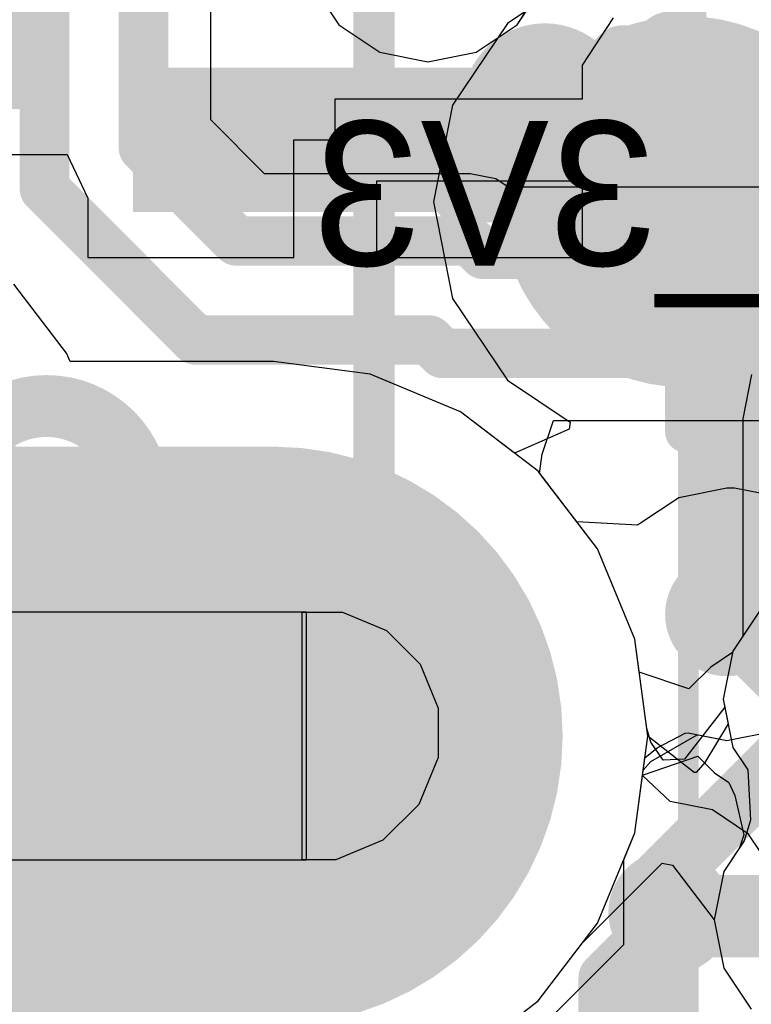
# Model space of a CAD drawing. Header units: millimetres. Extents: x -2 to 68, y -2 to 27.4.
# Tile 25 of 256: x 6.8 to 8.6, y 7.9 to 10.2. Entities that reach past the tile are written whole.
import ezdxf

# ---------------------------------------------------------------- set-up
doc = ezdxf.new("R2010")
doc.units = ezdxf.units.MM
for name, color, linetype in [('BottomLayer', 5, 'Continuous'), ('BottomSolder', 6, 'Continuous'), ('DrillGuide', 244, 'Continuous'), ('Mechanical13', 56, 'Continuous'), ('Mechanical15', 56, 'Continuous'), ('Mechanical42', 56, 'Continuous'), ('Mechanical87', 56, 'Continuous'), ('Mechanical88', 56, 'Continuous'), ('MidLayer1', 16, 'Continuous'), ('MidLayer2', 76, 'Continuous'), ('MidLayer3', 90, 'Continuous'), ('MidLayer4', 156, 'Continuous'), ('MidLayer5', 130, 'Continuous'), ('MidLayer6', 216, 'Continuous'), ('MidLayer7', 6, 'Continuous'), ('MidLayer8', 54, 'Continuous'), ('MultiLayer', 9, 'Continuous'), ('PadHoleLayer', 156, 'Continuous'), ('TopLayer', 1, 'Continuous'), ('TopPaste', 8, 'Continuous'), ('TopSolder', 216, 'Continuous'), ('ViaHoleLayer', 16, 'Continuous')]:
    doc.layers.add(name, color=color, linetype=linetype)

# ---------------------------------------------------------------- blocks, each defined once
blk = doc.blocks.new('CX90B1_24P_142')
at = {"layer": 'BottomLayer', "const_width": 1.2}
blk.add_lwpolyline([(4.32, 2.55), (4.32, 1.45)], dxfattribs=at)
at = {"layer": 'BottomLayer', "const_width": 0.6}
for points in [[(4.02, 2.55, 1), (4.62, 2.55, 1)], [(4.02, 1.45, 1), (4.62, 1.45, 1)]]:
    blk.add_lwpolyline(points, format="xyb", close=True, dxfattribs=at)
at = {"layer": 'BottomSolder'}
for points, const_width in [([(4.32, 2.55), (4.32, 1.45)], 1.4032), ([(3.795, 1.35), (4.145, 1.35)], 1.2032)]:
    blk.add_lwpolyline(points, dxfattribs=dict(at, const_width=const_width))
for points, const_width in [([(3.9692, 2.55, 1), (4.6708, 2.55, 1)], 0.7016), ([(3.9692, 1.45, 1), (4.6708, 1.45, 1)], 0.7016), ([(3.4942, 1.35, 1), (4.0958, 1.35, 1)], 0.6016), ([(3.8442, 1.35, 1), (4.4458, 1.35, 1)], 0.6016)]:
    blk.add_lwpolyline(points, format="xyb", close=True, dxfattribs=dict(at, const_width=const_width))
at = {"layer": 'Mechanical13', "const_width": 0.1}
for points in [[(4.445, 2.794), (-4.445, 2.794)], [(4.445, -5.461), (4.445, 2.794)]]:
    blk.add_lwpolyline(points, dxfattribs=at)
at = {"layer": 'Mechanical13', "const_width": 0.05}
blk.add_lwpolyline([(4.42, 2.794, 1), (4.47, 2.794, 1)], format="xyb", close=True, dxfattribs=at)
blk.add_lwpolyline([(4.42, 2.794, 1), (4.47, 2.794, 1)], format="xyb", close=True, dxfattribs=at)
at = {"layer": 'Mechanical15', "const_width": 0.05}
blk.add_lwpolyline([(5.334, 3.556), (-5.334, 3.556)], dxfattribs=at)
at = {"layer": 'MidLayer1', "const_width": 1.2}
blk.add_lwpolyline([(4.32, 2.55), (4.32, 1.45)], dxfattribs=at)
at = {"layer": 'MidLayer1', "const_width": 0.6}
for points in [[(4.02, 2.55, 1), (4.62, 2.55, 1)], [(4.02, 1.45, 1), (4.62, 1.45, 1)]]:
    blk.add_lwpolyline(points, format="xyb", close=True, dxfattribs=at)
at = {"layer": 'MidLayer2', "const_width": 1.2}
blk.add_lwpolyline([(4.32, 2.55), (4.32, 1.45)], dxfattribs=at)
at = {"layer": 'MidLayer2', "const_width": 0.6}
for points in [[(4.02, 2.55, 1), (4.62, 2.55, 1)], [(4.02, 1.45, 1), (4.62, 1.45, 1)]]:
    blk.add_lwpolyline(points, format="xyb", close=True, dxfattribs=at)
at = {"layer": 'MidLayer3', "const_width": 1.2}
blk.add_lwpolyline([(4.32, 2.55), (4.32, 1.45)], dxfattribs=at)
at = {"layer": 'MidLayer3', "const_width": 0.6}
for points in [[(4.02, 2.55, 1), (4.62, 2.55, 1)], [(4.02, 1.45, 1), (4.62, 1.45, 1)]]:
    blk.add_lwpolyline(points, format="xyb", close=True, dxfattribs=at)
at = {"layer": 'MidLayer4', "const_width": 1.2}
blk.add_lwpolyline([(4.32, 2.55), (4.32, 1.45)], dxfattribs=at)
at = {"layer": 'MidLayer4', "const_width": 0.6}
for points in [[(4.02, 2.55, 1), (4.62, 2.55, 1)], [(4.02, 1.45, 1), (4.62, 1.45, 1)]]:
    blk.add_lwpolyline(points, format="xyb", close=True, dxfattribs=at)
at = {"layer": 'MidLayer5', "const_width": 1.2}
blk.add_lwpolyline([(4.32, 2.55), (4.32, 1.45)], dxfattribs=at)
at = {"layer": 'MidLayer5', "const_width": 0.6}
for points in [[(4.02, 2.55, 1), (4.62, 2.55, 1)], [(4.02, 1.45, 1), (4.62, 1.45, 1)]]:
    blk.add_lwpolyline(points, format="xyb", close=True, dxfattribs=at)
at = {"layer": 'MidLayer6', "const_width": 1.2}
blk.add_lwpolyline([(4.32, 2.55), (4.32, 1.45)], dxfattribs=at)
at = {"layer": 'MidLayer6', "const_width": 0.6}
for points in [[(4.02, 2.55, 1), (4.62, 2.55, 1)], [(4.02, 1.45, 1), (4.62, 1.45, 1)]]:
    blk.add_lwpolyline(points, format="xyb", close=True, dxfattribs=at)
at = {"layer": 'MidLayer7', "const_width": 1.2}
blk.add_lwpolyline([(4.32, 2.55), (4.32, 1.45)], dxfattribs=at)
at = {"layer": 'MidLayer7', "const_width": 0.6}
for points in [[(4.02, 2.55, 1), (4.62, 2.55, 1)], [(4.02, 1.45, 1), (4.62, 1.45, 1)]]:
    blk.add_lwpolyline(points, format="xyb", close=True, dxfattribs=at)
at = {"layer": 'MidLayer8', "const_width": 1.2}
blk.add_lwpolyline([(4.32, 2.55), (4.32, 1.45)], dxfattribs=at)
at = {"layer": 'MidLayer8', "const_width": 0.6}
for points in [[(4.02, 2.55, 1), (4.62, 2.55, 1)], [(4.02, 1.45, 1), (4.62, 1.45, 1)]]:
    blk.add_lwpolyline(points, format="xyb", close=True, dxfattribs=at)
at = {"layer": 'MultiLayer', "const_width": 1.2}
blk.add_lwpolyline([(4.32, 2.55), (4.32, 1.45)], dxfattribs=at)
at = {"layer": 'MultiLayer', "const_width": 0.6}
for points in [[(4.02, 2.55, 1), (4.62, 2.55, 1)], [(4.02, 1.45, 1), (4.62, 1.45, 1)]]:
    blk.add_lwpolyline(points, format="xyb", close=True, dxfattribs=at)
at = {"layer": 'PadHoleLayer', "const_width": 0.15}
blk.add_lwpolyline([(3.745, 2.225), (4.895, 2.225, -1), (4.895, 1.775), (3.745, 1.775, -1)], format="xyb", close=True, dxfattribs=at)
at = {"layer": 'TopLayer', "const_width": 1.2}
blk.add_lwpolyline([(4.32, 2.55), (4.32, 1.45)], dxfattribs=at)
at = {"layer": 'TopLayer', "const_width": 0.6}
for points in [[(4.02, 2.55, 1), (4.62, 2.55, 1)], [(4.02, 1.45, 1), (4.62, 1.45, 1)]]:
    blk.add_lwpolyline(points, format="xyb", close=True, dxfattribs=at)
at = {"layer": 'TopLayer'}
blk.add_solid([(3.01, 2.25), (3.01, 3.15), (2.74, 2.25), (2.74, 3.15)], dxfattribs=at)
at = {"layer": 'TopPaste'}
for p, q in [((4.1457, 2.9058), (4.2523, 2.95)), ((4.2523, 2.95), (4.31, 2.95)), ((4.31, 2.95), (4.31, 2.95)), ((4.31, 2.95), (4.3717, 2.95)), ((4.3717, 2.95), (4.4856, 2.9028)), ((4.0641, 2.8243), (4.1457, 2.9058)), ((4.4856, 2.9028), (4.5728, 2.8156)), ((4.02, 2.7177), (4.0641, 2.8243)), ((4.5728, 2.8156), (4.62, 2.7017)), ((4.02, 2.66), (4.02, 2.7177)), ((4.62, 2.7017), (4.62, 2.64)), ((4.02, 2.62), (4.02, 2.66)), ((4.62, 2.63), (4.02, 2.63)), ((4.02, 2.63), (4.02, 1.7)), ((4.62, 2.64), (4.62, 2.64)), ((4.62, 2.64), (4.62, 2.62)), ((4.62, 1.37), (4.62, 2.63)), ((4.62, 2.62), (4.02, 2.62))]:
    blk.add_line(p, q, dxfattribs=at)
blk.add_solid([(3.01, 2.25), (3.01, 3.15), (2.74, 2.25), (2.74, 3.15)], dxfattribs=at)
at = {"layer": 'TopSolder'}
for points, const_width in [([(4.32, 2.55), (4.32, 1.45)], 1.4032), ([(3.795, 1.35), (4.145, 1.35)], 1.2032)]:
    blk.add_lwpolyline(points, dxfattribs=dict(at, const_width=const_width))
for points, const_width in [([(3.9692, 2.55, 1), (4.6708, 2.55, 1)], 0.7016), ([(3.9692, 1.45, 1), (4.6708, 1.45, 1)], 0.7016), ([(3.4942, 1.35, 1), (4.0958, 1.35, 1)], 0.6016), ([(3.8442, 1.35, 1), (4.4458, 1.35, 1)], 0.6016)]:
    blk.add_lwpolyline(points, format="xyb", close=True, dxfattribs=dict(at, const_width=const_width))
for points in [[(3.05, 2.21), (3.05, 3.19), (2.7, 2.21), (2.7, 3.19)], [(2.8, 1.06), (2.8, 1.94), (2.45, 1.06), (2.45, 1.94)]]:
    blk.add_solid(points, dxfattribs=at)
blk = doc.blocks.new('TP_0_8MM_B_184')
at = {"layer": 'BottomLayer', "const_width": 0.4001}
blk.add_lwpolyline([(-0.2, 0, 1), (0.2, 0, 1)], format="xyb", close=True, dxfattribs=at)
at = {"layer": 'BottomSolder', "const_width": 0.45}
blk.add_lwpolyline([(-0.225, 0, 1), (0.225, 0, 1)], format="xyb", close=True, dxfattribs=at)

msp = doc.modelspace()

# ---------------------------------------------------------------- linework, layer by layer
at = {"layer": 'BottomLayer'}
for p, q in [((8.1659, 10.3652), (7.9674, 10.2326)), ((7.9674, 10.2326), (7.8348, 10.0341)), ((7.8348, 10.0341), (7.7882, 9.8)), ((7.7882, 9.8), (7.8348, 9.5659)), ((6.8988, 9.4334), (6.7706, 9.6006)), ((7.8348, 9.5659), (7.9674, 9.3674)), ((6.9074, 9.4128), (6.8988, 9.4334)), ((7.4, 9.4128), (6.9074, 9.4128)), ((7.635, 9.3818), (7.4, 9.4128)), ((7.8539, 9.2911), (7.635, 9.3818)), ((7.9674, 9.3674), (8.1194, 9.2658)), ((7.9844, 9.191), (7.8539, 9.2911)), ((8.1194, 9.2658), (8.1177, 9.2488)), ((8.1177, 9.2488), (7.9844, 9.191)), ((8.3156, 8.443), (8.4276, 8.508)), ((8.3311, 8.4762), (8.3983, 8.5123)), ((8.3983, 8.5123), (8.4055, 8.5129)), ((8.4055, 8.5129), (8.5, 8.4941)), ((8.4276, 8.508), (8.4301, 8.508)), ((8.4301, 8.508), (8.5, 8.4941)), ((8.5, 8.4941), (8.6171, 8.5174)), ((8.5, 8.4941), (8.6171, 8.5174)), ((8.3008, 8.452), (8.3311, 8.4762)), ((8.2768, 8.27), (8.3008, 8.452)), ((8.2969, 8.4222), (8.3156, 8.443)), ((8.2768, 8.27), (8.2969, 8.4222)), ((8.1862, 8.0511), (8.2768, 8.27)), ((8.25, 8.2053), (8.2768, 8.27)), ((8.25, 8), (8.25, 8.2053)), ((8.0419, 7.8631), (8.1862, 8.0511)), ((7.8597, 7.6097), (8.25, 8)), ((7.8539, 7.7188), (8.0419, 7.8631))]:
    msp.add_line(p, q, dxfattribs=at)
at = {"layer": 'BottomLayer', "const_width": 0.2}
for points in [[(8.4, 9.8), (8.5, 9.7)], [(8.5, 8.8), (8.5, 9.7)]]:
    msp.add_lwpolyline(points, dxfattribs=at)
at = {"layer": 'BottomLayer'}
for points, const_width in [([(8.35, 9.8, 1), (8.45, 9.8, 1)], 0.1), ([(8.45, 9.7, 1), (8.55, 9.7, 1)], 0.1), ([(8.45, 9.7, 1), (8.55, 9.7, 1)], 0.1), ([(8.425, 8.8, 1), (8.575, 8.8, 1)], 0.15), ([(8.45, 8.8, 1), (8.55, 8.8, 1)], 0.1)]:
    msp.add_lwpolyline(points, format="xyb", close=True, dxfattribs=dict(at, const_width=const_width))
at = {"layer": 'DrillGuide'}
for points, const_width in [([(8.343, 10.1624, 1), (8.393, 10.1624, 1)], 0.05), ([(8.0084, 10.0327, 1), (8.1084, 10.0327, 1)], 0.1), ([(8.475, 8.8, 1), (8.525, 8.8, 1)], 0.05), ([(8.3373, 8.0776, 1), (8.3873, 8.0776, 1)], 0.05)]:
    msp.add_lwpolyline(points, format="xyb", close=True, dxfattribs=dict(at, const_width=const_width))
at = {"layer": 'Mechanical87', "const_width": 0.1}
msp.add_lwpolyline([(7.4, 7.325), (7.4, 7.8828)], dxfattribs=at)
at = {"layer": 'Mechanical87', "const_width": 0.05}
msp.add_lwpolyline([(7.375, 7.8828, 1), (7.425, 7.8828, 1)], format="xyb", close=True, dxfattribs=at)
at = {"layer": 'Mechanical88', "const_width": 0.1}
for points in [[(8.4, 9.8), (8.4, 10.3578)], [(7.8422, 9.8), (8.4, 9.8)], [(8.4, 9.8), (8.9578, 9.8)], [(8.4, 9.2422), (8.4, 9.8)]]:
    msp.add_lwpolyline(points, dxfattribs=at)
at = {"layer": 'Mechanical88', "const_width": 0.05}
for points in [[(7.8172, 9.8, 1), (7.8672, 9.8, 1)], [(8.375, 9.8, 1), (8.425, 9.8, 1)], [(8.375, 9.8, 1), (8.425, 9.8, 1)], [(8.375, 9.8, 1), (8.425, 9.8, 1)], [(8.375, 9.8, 1), (8.425, 9.8, 1)], [(8.375, 9.2422, 1), (8.425, 9.2422, 1)]]:
    msp.add_lwpolyline(points, format="xyb", close=True, dxfattribs=at)
at = {"layer": 'MidLayer1'}
for p, q in [((7.4924, 10.3284), (7.5587, 10.2292)), ((7.9913, 10.2292), (8.0094, 10.2563)), ((7.5587, 10.2292), (7.658, 10.1629)), ((7.8921, 10.1629), (7.9913, 10.2292)), ((7.658, 10.1629), (7.775, 10.1396)), ((7.775, 10.1396), (7.8921, 10.1629)), ((6.8988, 9.4334), (6.7706, 9.6006)), ((6.9074, 9.4128), (6.8988, 9.4334)), ((7.4, 9.4128), (6.9074, 9.4128)), ((7.635, 9.3818), (7.4, 9.4128)), ((7.8539, 9.2911), (7.635, 9.3818)), ((8.0419, 9.1469), (7.8539, 9.2911)), ((8.1862, 8.9589), (8.0419, 9.1469)), ((8.2768, 8.7399), (8.1862, 8.9589)), ((8.5806, 8.8103), (8.5143, 8.711)), ((8.3078, 8.505), (8.2768, 8.7399)), ((8.5143, 8.711), (8.491, 8.594)), ((8.491, 8.594), (8.5028, 8.5349)), ((8.5028, 8.5349), (8.4462, 8.4405)), ((8.4203, 8.4168), (8.3078, 8.505)), ((8.4462, 8.4405), (8.425, 8.4165)), ((8.425, 8.4165), (8.4203, 8.4168))]:
    msp.add_line(p, q, dxfattribs=at)
for points, const_width in [([(8.318, 10.1624, 1), (8.418, 10.1624, 1)], 0.1), ([(7.9584, 10.0327, 1), (8.1584, 10.0327, 1)], 0.2), ([(8.2087, 10.1528, 1), (8.2837, 10.1528, 1)], 0.075), ([(8.2087, 10.1528, 1), (8.2837, 10.1528, 1)], 0.075), ([(8.3209, 10.1528, 1), (8.3959, 10.1528, 1)], 0.075), ([(8.3209, 10.1528, 1), (8.3959, 10.1528, 1)], 0.075), ([(8.3305, 10.1624, 1), (8.4055, 10.1624, 1)], 0.075), ([(8.0209, 10.0327, 1), (8.0959, 10.0327, 1)], 0.075), ([(8.0885, 10.0327, 1), (8.1635, 10.0327, 1)], 0.075), ([(8.0885, 10.0327, 1), (8.1635, 10.0327, 1)], 0.075), ([(8.2873, 8.0776, 1), (8.4373, 8.0776, 1)], 0.15), ([(8.3123, 8.0776, 1), (8.4123, 8.0776, 1)], 0.1), ([(8.3213, 8.0685, 1), (8.4213, 8.0685, 1)], 0.1), ([(8.3213, 8.0685, 1), (8.4213, 8.0685, 1)], 0.1)]:
    msp.add_lwpolyline(points, format="xyb", close=True, dxfattribs=dict(at, const_width=const_width))
for points, const_width in [([(8.126, 10.0327), (8.2462, 10.1528)], 0.15), ([(8.2462, 10.1528), (8.3584, 10.1528)], 0.15), ([(8.3584, 10.1528), (8.368, 10.1624)], 0.15), ([(8.0584, 10.0327), (8.126, 10.0327)], 0.15), ([(8.3623, 8.0776), (8.3713, 8.0685)], 0.2), ([(8.3713, 8.0685), (8.7657, 8.0685)], 0.2)]:
    msp.add_lwpolyline(points, dxfattribs=dict(at, const_width=const_width))
at = {"layer": 'MidLayer2'}
for p, q in [((7.4924, 10.3284), (7.5587, 10.2292)), ((7.9913, 10.2292), (8.0576, 10.3284)), ((7.5587, 10.2292), (7.658, 10.1629)), ((7.8921, 10.1629), (7.9913, 10.2292)), ((7.658, 10.1629), (7.775, 10.1396)), ((7.775, 10.1396), (7.8921, 10.1629)), ((6.8988, 9.4334), (6.7706, 9.6006)), ((6.9074, 9.4128), (6.8988, 9.4334)), ((7.4, 9.4128), (6.9074, 9.4128)), ((7.635, 9.3818), (7.4, 9.4128)), ((7.8539, 9.2911), (7.635, 9.3818)), ((8.5596, 9.381), (8.5382, 9.2737)), ((8.0419, 9.1469), (7.8539, 9.2911)), ((8.5382, 9.2737), (8.5382, 8.7468)), ((8.1862, 8.9589), (8.0419, 9.1469)), ((8.2768, 8.7399), (8.1862, 8.9589)), ((8.2874, 8.66), (8.2768, 8.7399)), ((8.5382, 8.7468), (8.5143, 8.711)), ((8.5136, 8.7076), (8.4606, 8.6722)), ((8.5143, 8.711), (8.5136, 8.7076)), ((8.4606, 8.6722), (8.4076, 8.6192)), ((8.4076, 8.6192), (8.2874, 8.66))]:
    msp.add_line(p, q, dxfattribs=at)
for points, const_width in [([(7.9584, 10.0327, 1), (8.1584, 10.0327, 1)], 0.2), ([(8.2976, 8.1502, 1), (8.3726, 8.1502, 1)], 0.075), ([(8.2976, 8.1502, 1), (8.3726, 8.1502, 1)], 0.075)]:
    msp.add_lwpolyline(points, format="xyb", close=True, dxfattribs=dict(at, const_width=const_width))
at = {"layer": 'MidLayer2', "const_width": 0.15}
for points in [[(8.3351, 8.1502), (8.6588, 8.4739)], [(8.3351, 7.6667), (8.3351, 8.1502)]]:
    msp.add_lwpolyline(points, dxfattribs=at)
at = {"layer": 'MidLayer3'}
for p, q in [((7.2481, 9.9986), (7.2481, 11.0714)), ((7.4924, 10.3284), (7.5587, 10.2292)), ((7.9913, 10.2292), (8.0576, 10.3284)), ((7.5587, 10.2292), (7.658, 10.1629)), ((7.8921, 10.1629), (7.9913, 10.2292)), ((7.658, 10.1629), (7.775, 10.1396)), ((7.775, 10.1396), (7.8921, 10.1629)), ((7.3786, 9.8681), (7.2481, 9.9986)), ((7.877, 9.8681), (7.3786, 9.8681)), ((7.9394, 9.8557), (7.877, 9.8681)), ((7.9692, 9.8358), (7.9394, 9.8557)), ((9.1028, 9.8358), (7.9692, 9.8358)), ((8.052, 9.1885), (8.0795, 9.2696)), ((8.0795, 9.2696), (9.2697, 9.2696)), ((8.0452, 9.1426), (8.052, 9.1885)), ((8.1862, 8.9589), (8.0452, 9.1426)), ((8.2768, 8.7399), (8.1862, 8.9589)), ((8.5806, 8.8103), (8.5143, 8.711)), ((8.3078, 8.505), (8.2768, 8.7399)), ((8.5143, 8.711), (8.491, 8.594)), ((8.491, 8.594), (8.5143, 8.4769)), ((8.2768, 8.27), (8.3078, 8.505)), ((8.5143, 8.4769), (8.5503, 8.4231)), ((8.5503, 8.4231), (8.5571, 8.3007)), ((8.5571, 8.3007), (8.5418, 8.2509)), ((8.1862, 8.0511), (8.2768, 8.27)), ((8.5418, 8.2509), (8.4921, 8.1765)), ((8.4921, 8.1765), (8.4689, 8.0595)), ((8.0419, 7.8631), (8.1862, 8.0511)), ((8.4689, 8.0595), (8.4921, 7.9424)), ((8.4921, 7.9424), (8.5584, 7.8432)), ((7.8539, 7.7188), (8.0419, 7.8631))]:
    msp.add_line(p, q, dxfattribs=at)
at = {"layer": 'MidLayer3', "const_width": 0.12}
for points in [[(6.845, 9.8316), (6.845, 11.2384)], [(7.085, 9.931), (7.085, 11.139)], [(7.085, 9.931), (7.311, 9.705)], [(6.845, 9.8316), (7.2116, 9.465)], [(7.311, 9.705), (7.877, 9.705)], [(7.877, 9.705), (7.9093, 9.6727)], [(7.9093, 9.6727), (9.1703, 9.6727)], [(7.2116, 9.465), (7.7776, 9.465)], [(7.7776, 9.465), (7.8099, 9.4327)], [(7.8099, 9.4327), (9.2697, 9.4327)]]:
    msp.add_lwpolyline(points, dxfattribs=at)
at = {"layer": 'MidLayer3'}
for points, const_width in [([(7.9584, 10.0327, 1), (8.1584, 10.0327, 1)], 0.2), ([(7.055, 9.931, 1), (7.115, 9.931, 1)], 0.06), ([(7.055, 9.931, 1), (7.115, 9.931, 1)], 0.06), ([(6.815, 9.8316, 1), (6.875, 9.8316, 1)], 0.06), ([(6.815, 9.8316, 1), (6.875, 9.8316, 1)], 0.06), ([(7.281, 9.705, 1), (7.341, 9.705, 1)], 0.06), ([(7.281, 9.705, 1), (7.341, 9.705, 1)], 0.06), ([(7.847, 9.705, 1), (7.907, 9.705, 1)], 0.06), ([(7.847, 9.705, 1), (7.907, 9.705, 1)], 0.06), ([(7.8793, 9.6727, 1), (7.9393, 9.6727, 1)], 0.06), ([(7.8793, 9.6727, 1), (7.9393, 9.6727, 1)], 0.06), ([(7.1816, 9.465, 1), (7.2416, 9.465, 1)], 0.06), ([(7.1816, 9.465, 1), (7.2416, 9.465, 1)], 0.06), ([(7.7476, 9.465, 1), (7.8076, 9.465, 1)], 0.06), ([(7.7476, 9.465, 1), (7.8076, 9.465, 1)], 0.06), ([(7.7799, 9.4327, 1), (7.8399, 9.4327, 1)], 0.06), ([(7.7799, 9.4327, 1), (7.8399, 9.4327, 1)], 0.06)]:
    msp.add_lwpolyline(points, format="xyb", close=True, dxfattribs=dict(at, const_width=const_width))
at = {"layer": 'MidLayer4'}
for p, q in [((7.4924, 10.3284), (7.5587, 10.2292)), ((7.9913, 10.2292), (8.0576, 10.3284)), ((7.5587, 10.2292), (7.658, 10.1629)), ((7.8921, 10.1629), (7.9913, 10.2292)), ((7.658, 10.1629), (7.775, 10.1396)), ((7.775, 10.1396), (7.8921, 10.1629)), ((6.8988, 9.4334), (6.7706, 9.6006)), ((6.9074, 9.4128), (6.8988, 9.4334)), ((7.4, 9.4128), (6.9074, 9.4128)), ((7.635, 9.3818), (7.4, 9.4128)), ((7.8539, 9.2911), (7.635, 9.3818)), ((8.0419, 9.1469), (7.8539, 9.2911)), ((8.1361, 9.024), (8.0419, 9.1469)), ((8.5, 9.1059), (8.3829, 9.0826)), ((8.518, 9.1059), (8.5, 9.1059)), ((8.6351, 9.0826), (8.518, 9.1059)), ((8.518, 9.1059), (8.518, 9.1059)), ((8.3829, 9.0826), (8.2903, 9.0207)), ((8.283, 9.0163), (8.1361, 9.024)), ((8.2903, 9.0207), (8.283, 9.0163)), ((8.2953, 8.4105), (8.4294, 8.456)), ((8.4294, 8.456), (8.4695, 8.416)), ((8.2768, 8.27), (8.2953, 8.4105)), ((8.4695, 8.416), (8.4695, 8.4159)), ((8.4695, 8.4159), (8.5046, 8.3925)), ((8.5046, 8.3925), (8.5192, 8.3609)), ((8.5192, 8.3609), (8.541, 8.2655)), ((8.1862, 8.0511), (8.2768, 8.27)), ((8.541, 8.2655), (8.5306, 8.234)), ((8.5306, 8.234), (8.4921, 8.1765)), ((8.4921, 8.1765), (8.4689, 8.0595)), ((8.0419, 7.8631), (8.1862, 8.0511)), ((8.4689, 8.0595), (8.4921, 7.9424)), ((8.4921, 7.9424), (8.5584, 7.8432)), ((7.8539, 7.7188), (8.0419, 7.8631))]:
    msp.add_line(p, q, dxfattribs=at)
for points, const_width in [([(7.9584, 10.0327, 1), (8.1584, 10.0327, 1)], 0.2), ([(8.425, 8.8, 1), (8.575, 8.8, 1)], 0.15), ([(8.45, 8.8, 1), (8.55, 8.8, 1)], 0.1), ([(8.468, 8.8, 1), (8.568, 8.8, 1)], 0.1), ([(8.468, 8.8, 1), (8.568, 8.8, 1)], 0.1)]:
    msp.add_lwpolyline(points, format="xyb", close=True, dxfattribs=dict(at, const_width=const_width))
at = {"layer": 'MidLayer4', "const_width": 0.2}
for points in [[(8.5, 8.8), (8.518, 8.8)], [(8.518, 8.8), (8.6858, 8.6322)]]:
    msp.add_lwpolyline(points, dxfattribs=at)
at = {"layer": 'MidLayer5'}
for p, q in [((7.4924, 10.3284), (7.5587, 10.2292)), ((7.9913, 10.2292), (8.0576, 10.3284)), ((7.5587, 10.2292), (7.658, 10.1629)), ((7.8921, 10.1629), (7.9913, 10.2292)), ((7.658, 10.1629), (7.775, 10.1396)), ((7.775, 10.1396), (7.8921, 10.1629)), ((6.8988, 9.4334), (6.7706, 9.6006)), ((6.9074, 9.4128), (6.8988, 9.4334)), ((7.4, 9.4128), (6.9074, 9.4128)), ((7.635, 9.3818), (7.4, 9.4128)), ((7.8539, 9.2911), (7.635, 9.3818)), ((8.0419, 9.1469), (7.8539, 9.2911)), ((8.1862, 8.9589), (8.0419, 9.1469)), ((8.2768, 8.7399), (8.1862, 8.9589)), ((8.5806, 8.8103), (8.5143, 8.711)), ((8.3078, 8.505), (8.2768, 8.7399)), ((8.5143, 8.711), (8.491, 8.594)), ((8.491, 8.594), (8.5143, 8.4769)), ((8.2768, 8.27), (8.3078, 8.505)), ((8.5143, 8.4769), (8.5503, 8.4231)), ((8.5503, 8.4231), (8.5571, 8.3007)), ((8.5571, 8.3007), (8.5418, 8.2509)), ((8.1862, 8.0511), (8.2768, 8.27)), ((8.5418, 8.2509), (8.4921, 8.1765)), ((8.4921, 8.1765), (8.4689, 8.0595)), ((8.0419, 7.8631), (8.1862, 8.0511)), ((8.4689, 8.0595), (8.4921, 7.9424)), ((8.4921, 7.9424), (8.5584, 7.8432)), ((7.8539, 7.7188), (8.0419, 7.8631))]:
    msp.add_line(p, q, dxfattribs=at)
at = {"layer": 'MidLayer5', "const_width": 0.2}
msp.add_lwpolyline([(7.9584, 10.0327, 1), (8.1584, 10.0327, 1)], format="xyb", close=True, dxfattribs=at)
at = {"layer": 'MidLayer6'}
for p, q in [((7.4924, 10.3284), (7.5587, 10.2292)), ((7.9913, 10.2292), (8.0576, 10.3284)), ((7.5587, 10.2292), (7.658, 10.1629)), ((7.8921, 10.1629), (7.9913, 10.2292)), ((7.658, 10.1629), (7.775, 10.1396)), ((7.775, 10.1396), (7.8921, 10.1629)), ((6.8988, 9.4334), (6.7706, 9.6006)), ((6.9074, 9.4128), (6.8988, 9.4334)), ((7.4, 9.4128), (6.9074, 9.4128)), ((7.635, 9.3818), (7.4, 9.4128)), ((7.8539, 9.2911), (7.635, 9.3818)), ((8.0419, 9.1469), (7.8539, 9.2911)), ((8.1862, 8.9589), (8.0419, 9.1469)), ((8.2768, 8.7399), (8.1862, 8.9589)), ((8.5806, 8.8103), (8.5143, 8.711)), ((8.3078, 8.505), (8.2768, 8.7399)), ((8.5143, 8.711), (8.491, 8.594)), ((8.491, 8.594), (8.5143, 8.4769)), ((8.2768, 8.27), (8.3078, 8.505)), ((8.5143, 8.4769), (8.5503, 8.4231)), ((8.5503, 8.4231), (8.5571, 8.3007)), ((8.5571, 8.3007), (8.5418, 8.2509)), ((8.1862, 8.0511), (8.2768, 8.27)), ((8.5418, 8.2509), (8.4921, 8.1765)), ((8.4921, 8.1765), (8.4689, 8.0595)), ((8.0419, 7.8631), (8.1862, 8.0511)), ((8.4689, 8.0595), (8.4921, 7.9424)), ((8.4921, 7.9424), (8.5584, 7.8432)), ((7.8539, 7.7188), (8.0419, 7.8631))]:
    msp.add_line(p, q, dxfattribs=at)
at = {"layer": 'MidLayer6', "const_width": 0.2}
msp.add_lwpolyline([(7.9584, 10.0327, 1), (8.1584, 10.0327, 1)], format="xyb", close=True, dxfattribs=at)
at = {"layer": 'MidLayer7'}
for p, q in [((7.4924, 10.3284), (7.5587, 10.2292)), ((7.9913, 10.2292), (8.0576, 10.3284)), ((7.5587, 10.2292), (7.658, 10.1629)), ((7.8921, 10.1629), (7.9913, 10.2292)), ((7.658, 10.1629), (7.775, 10.1396)), ((7.775, 10.1396), (7.8921, 10.1629)), ((6.8988, 9.4334), (6.7706, 9.6006)), ((6.9074, 9.4128), (6.8988, 9.4334)), ((7.4, 9.4128), (6.9074, 9.4128)), ((7.635, 9.3818), (7.4, 9.4128)), ((7.8539, 9.2911), (7.635, 9.3818)), ((8.0419, 9.1469), (7.8539, 9.2911)), ((8.1862, 8.9589), (8.0419, 9.1469)), ((8.2768, 8.7399), (8.1862, 8.9589)), ((8.5806, 8.8103), (8.5143, 8.711)), ((8.3078, 8.505), (8.2768, 8.7399)), ((8.5143, 8.711), (8.491, 8.594)), ((8.491, 8.594), (8.5143, 8.4769)), ((8.2768, 8.27), (8.3078, 8.505)), ((8.5143, 8.4769), (8.5503, 8.4231)), ((8.5503, 8.4231), (8.5571, 8.3007)), ((8.5571, 8.3007), (8.5418, 8.2509)), ((8.1862, 8.0511), (8.2768, 8.27)), ((8.5418, 8.2509), (8.4921, 8.1765)), ((8.4921, 8.1765), (8.4689, 8.0595)), ((8.0419, 7.8631), (8.1862, 8.0511)), ((8.4689, 8.0595), (8.4921, 7.9424)), ((8.4921, 7.9424), (8.5584, 7.8432)), ((7.8539, 7.7188), (8.0419, 7.8631))]:
    msp.add_line(p, q, dxfattribs=at)
at = {"layer": 'MidLayer7', "const_width": 0.2}
msp.add_lwpolyline([(7.9584, 10.0327, 1), (8.1584, 10.0327, 1)], format="xyb", close=True, dxfattribs=at)
at = {"layer": 'MidLayer8'}
for p, q in [((7.4924, 10.3284), (7.5587, 10.2292)), ((7.9913, 10.2292), (8.0576, 10.3284)), ((7.5587, 10.2292), (7.658, 10.1629)), ((7.8921, 10.1629), (7.9913, 10.2292)), ((7.658, 10.1629), (7.775, 10.1396)), ((7.775, 10.1396), (7.8921, 10.1629)), ((6.8988, 9.4334), (6.7706, 9.6006)), ((6.9074, 9.4128), (6.8988, 9.4334)), ((7.4, 9.4128), (6.9074, 9.4128)), ((7.635, 9.3818), (7.4, 9.4128)), ((7.8539, 9.2911), (7.635, 9.3818)), ((8.0419, 9.1469), (7.8539, 9.2911)), ((8.1862, 8.9589), (8.0419, 9.1469)), ((8.2768, 8.7399), (8.1862, 8.9589)), ((8.5806, 8.8103), (8.5143, 8.711)), ((8.3054, 8.5229), (8.2768, 8.7399)), ((8.5143, 8.711), (8.491, 8.594)), ((8.491, 8.594), (8.4948, 8.5748)), ((8.4948, 8.5748), (8.3971, 8.4489)), ((8.3155, 8.49), (8.3054, 8.5229)), ((8.3454, 8.4469), (8.3155, 8.49)), ((8.3971, 8.4489), (8.3454, 8.4469)), ((8.15, 8.004), (8.3429, 8.1969)), ((8.3429, 8.1969), (8.3675, 8.1924)), ((8.3675, 8.1924), (8.4689, 8.0595)), ((8.4689, 8.0595), (8.4921, 7.9424)), ((8.0419, 7.8631), (8.15, 8.004)), ((8.4921, 7.9424), (8.5584, 7.8432)), ((7.901, 7.755), (8.0419, 7.8631))]:
    msp.add_line(p, q, dxfattribs=at)
at = {"layer": 'MidLayer8', "const_width": 0.2}
msp.add_lwpolyline([(7.9584, 10.0327, 1), (8.1584, 10.0327, 1)], format="xyb", close=True, dxfattribs=at)
at = {"layer": 'MultiLayer'}
for points, const_width in [([(8.318, 10.1624, 1), (8.418, 10.1624, 1)], 0.1), ([(7.9584, 10.0327, 1), (8.1584, 10.0327, 1)], 0.2), ([(8.425, 8.8, 1), (8.575, 8.8, 1)], 0.15), ([(8.2873, 8.0776, 1), (8.4373, 8.0776, 1)], 0.15)]:
    msp.add_lwpolyline(points, format="xyb", close=True, dxfattribs=dict(at, const_width=const_width))
at = {"layer": 'TopLayer'}
for p, q in [((8.15, 10.1315), (8.225, 10.2461)), ((8.15, 10.05), (8.15, 10.1315)), ((7.55, 9.95), (7.55, 10.05)), ((7.55, 10.05), (8.15, 10.05)), ((7.45, 9.665), (7.45, 9.95)), ((7.45, 9.95), (7.55, 9.95)), ((6.4858, 9.915), (6.9, 9.915)), ((6.9, 9.915), (6.95, 9.8087)), ((8.15, 9.85), (7.65, 9.85)), ((7.65, 9.85), (7.65, 9.665)), ((8.15, 9.665), (8.15, 9.85)), ((6.95, 9.8087), (6.95, 9.665)), ((6.95, 9.665), (7.45, 9.665)), ((7.65, 9.665), (8.15, 9.665)), ((6.8988, 9.4334), (6.7706, 9.6006)), ((6.9074, 9.4128), (6.8988, 9.4334)), ((7.4, 9.4128), (6.9074, 9.4128)), ((7.635, 9.3818), (7.4, 9.4128)), ((7.8539, 9.2911), (7.635, 9.3818)), ((8.0419, 9.1469), (7.8539, 9.2911)), ((8.1862, 8.9589), (8.0419, 9.1469)), ((8.2768, 8.7399), (8.1862, 8.9589)), ((8.3078, 8.505), (8.2768, 8.7399)), ((8.2951, 8.4091), (8.3078, 8.505)), ((8.3623, 8.3462), (8.2951, 8.4091)), ((8.4651, 8.3258), (8.3623, 8.3462)), ((8.5523, 8.2675), (8.4651, 8.3258)), ((8.6105, 8.1804), (8.5523, 8.2675))]:
    msp.add_line(p, q, dxfattribs=at)
for points, const_width in [([(8.318, 10.1624, 1), (8.418, 10.1624, 1)], 0.1), ([(8.343, 10.1624, 1), (8.393, 10.1624, 1)], 0.05), ([(8.343, 10.1608, 1), (8.393, 10.1608, 1)], 0.05), ([(8.343, 10.1608, 1), (8.393, 10.1608, 1)], 0.05), ([(7.525, 9.95, 1), (7.575, 9.95, 1)], 0.05), ([(8.1322, 9.95, 1), (8.1822, 9.95, 1)], 0.05), ([(8.1322, 9.95, 1), (8.1822, 9.95, 1)], 0.05), ([(8.2873, 8.0776, 1), (8.4373, 8.0776, 1)], 0.15), ([(8.3306, 8.0776, 1), (8.3941, 8.0776, 1)], 0.0635), ([(8.1716, 7.9186, 1), (8.2351, 7.9186, 1)], 0.0635), ([(8.1716, 7.9186, 1), (8.2351, 7.9186, 1)], 0.0635)]:
    msp.add_lwpolyline(points, format="xyb", close=True, dxfattribs=dict(at, const_width=const_width))
for points, const_width in [([(8.1572, 9.95), (8.368, 10.1608)], 0.1), ([(8.368, 10.1608), (8.368, 10.1624)], 0.1), ([(7.55, 9.95), (8.1572, 9.95)], 0.1), ([(8.2034, 7.9186), (8.3623, 8.0776)], 0.127), ([(8.2034, 7.5634), (8.2034, 7.9186)], 0.127)]:
    msp.add_lwpolyline(points, dxfattribs=dict(at, const_width=const_width))
at = {"layer": 'ViaHoleLayer'}
for points, const_width in [([(8.343, 10.1624, 1), (8.393, 10.1624, 1)], 0.05), ([(8.0084, 10.0327, 1), (8.1084, 10.0327, 1)], 0.1), ([(8.475, 8.8, 1), (8.525, 8.8, 1)], 0.05), ([(8.3373, 8.0776, 1), (8.3873, 8.0776, 1)], 0.05)]:
    msp.add_lwpolyline(points, format="xyb", close=True, dxfattribs=dict(at, const_width=const_width))

# ---------------------------------------------------------------- block references
at = {"rotation": 270}
for name, p in [('CX90B1_24P_142', (4.85, 12.825)), ('TP_0_8MM_B_184', (8.4, 9.8))]:
    msp.add_blockref(name, p, dxfattribs=at)

# ---------------------------------------------------------------- texts
at = {"layer": 'Mechanical42', "text_generation_flag": 2}
msp.add_text('VDD_3V3', height=0.35, dxfattribs=at).set_placement((9.5774, 9.6456))

doc.saveas('drawing.dxf')
